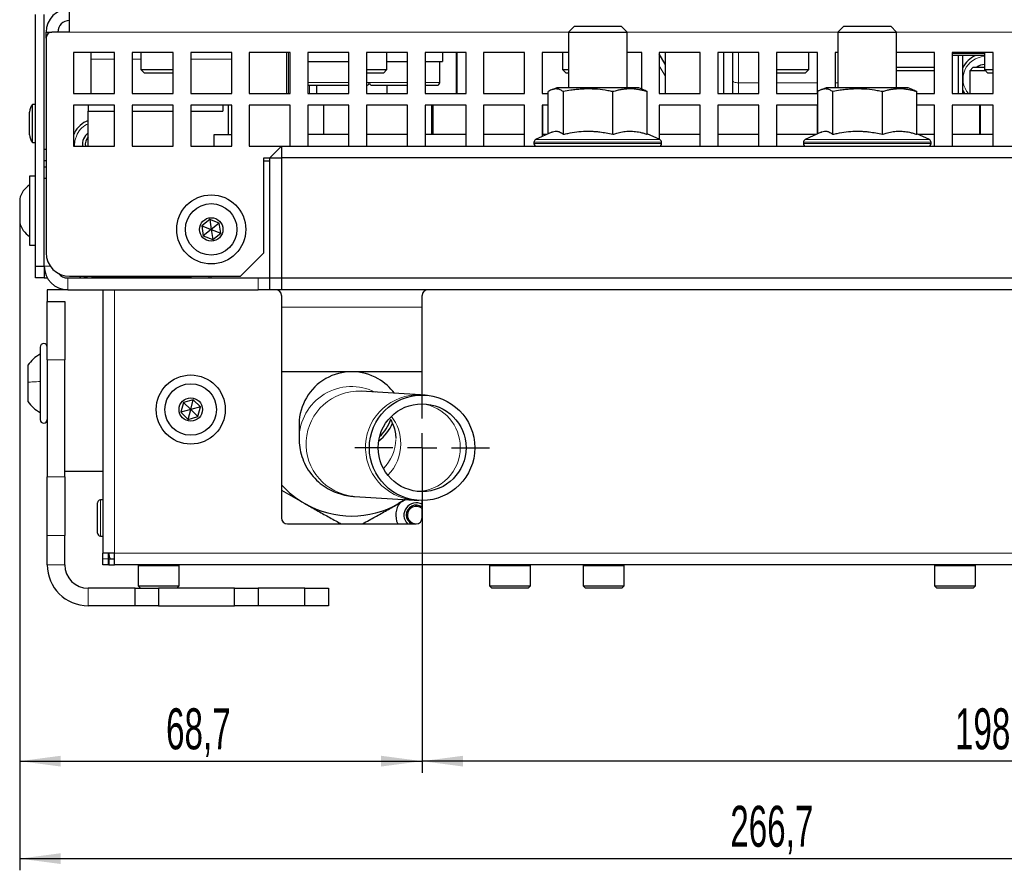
# Paper-space layout 'Blatt5' of a CAD drawing. Header units: millimetres. Extents: x 5 to 418, y 2 to 292.
# Tile 3 of 29: x 123 to 207, y 79 to 151. Entities that reach past the tile are written whole.
import ezdxf

# ---------------------------------------------------------------- set-up
doc = ezdxf.new("R2010")
doc.units = ezdxf.units.MM
doc.layers.add('SLD-0', color=7, linetype='Continuous')
doc.styles.add('SLDTEXTSTYLE1', font='TXT', dxfattribs={"width": 0.605})
doc.dimstyles.new('SLDDIMSTYLE8', dxfattribs={"dimtxt": 3.5, "dimasz": 3.5, "dimexe": 0, "dimexo": 0.0625, "dimgap": 0.875, "dimtad": 1, "dimlfac": 2, "dimrnd": 1e-09, "dimzin": 12, "dimdsep": 46, "dimtxsty": 'SLDTEXTSTYLE1', "dimsah": 1, "dimcen": 0.09, "dimadec": 0, "dimazin": 3, "dimtfac": 1, "dimtofl": 0, "dimtmove": 0, "dimatfit": 3, "dimfxl": 1, "dimfrac": 2, "dimtolj": 1, "dimtzin": 12, "dimarcsym": 0})

# ---------------------------------------------------------------- blocks, each defined once
blk = doc.blocks.new('_D_26')
at = {"layer": 'SLD-0', "color": 7}
for p, q in [((123.08, 134.939), (123.08, 87.158)), ((157.43, 114.931), (157.43, 87.158)), ((123.08, 88.158), (157.43, 88.158))]:
    blk.add_line(p, q, dxfattribs=at)
for points in [[(123.08, 88.158), (126.58, 87.698), (126.58, 88.618)], [(157.43, 88.158), (153.93, 88.618), (153.93, 87.698)]]:
    blk.add_solid(points, dxfattribs=at)
at = {"layer": 'SLD-0', "color": 7, "insert": (135.576, 92.67), "char_height": 3.5, "attachment_point": 1, "style": 'SLDTEXTSTYLE1'}
blk.add_mtext('68,7', dxfattribs=at)
blk = doc.blocks.new('_D_29')
at = {"layer": 'SLD-0', "color": 7}
for p, q in [((123.08, 135.78), (123.08, 78.832)), ((256.43, 114.931), (256.43, 78.832)), ((123.08, 79.832), (256.43, 79.832))]:
    blk.add_line(p, q, dxfattribs=at)
for points in [[(123.08, 79.832), (126.58, 79.372), (126.58, 80.292)], [(256.43, 79.832), (252.93, 80.292), (252.93, 79.372)]]:
    blk.add_solid(points, dxfattribs=at)
at = {"layer": 'SLD-0', "color": 7, "insert": (183.74, 84.344), "char_height": 3.5, "attachment_point": 1, "style": 'SLDTEXTSTYLE1'}
blk.add_mtext('266,7', dxfattribs=at)
blk = doc.blocks.new('_D_30')
at = {"layer": 'SLD-0', "color": 7}
for p, q in [((157.43, 114.931), (157.43, 87.158)), ((256.43, 114.931), (256.43, 87.158)), ((256.43, 88.158), (157.43, 88.158))]:
    blk.add_line(p, q, dxfattribs=at)
for points in [[(157.43, 88.158), (160.93, 87.698), (160.93, 88.618)], [(256.43, 88.158), (252.93, 88.618), (252.93, 87.698)]]:
    blk.add_solid(points, dxfattribs=at)
at = {"layer": 'SLD-0', "color": 7, "insert": (202.92, 92.67), "char_height": 3.5, "attachment_point": 1, "style": 'SLDTEXTSTYLE1'}
blk.add_mtext('198', dxfattribs=at)
blk = doc.blocks.new('SW_CENTERMARKSYMBOL_16')
at = {"layer": 'SLD-0', "color": 0}
for p, q in [((0, 2.5), (0, 5.75)), ((0, 0), (0, 1.25)), ((-2.5, 0), (-5.75, 0)), ((0, 0), (-1.25, 0)), ((0, 0), (0, -1.25)), ((0, 0), (1.25, 0)), ((2.5, 0), (5.75, 0)), ((0, -2.5), (0, -5.75))]:
    blk.add_line(p, q, dxfattribs=at)

psp = doc.layouts.new('Blatt5')

# ---------------------------------------------------------------- linework, layer by layer
at = {"color": 7, "linetype": 'Continuous', "lineweight": 25}
for p, q in [((127.3302, 150.4308), (127.3302, 152.4308)), ((124.4302, 130.4308), (124.4302, 151.9308)), ((125.1802, 130.4308), (125.1802, 151.9308)), ((170.4302, 150.9308), (169.9302, 150.4308)), ((170.4302, 150.9308), (174.4302, 150.9308)), ((174.9302, 150.4308), (174.4302, 150.9308)), ((193.4302, 150.9308), (192.9302, 150.4308)), ((193.4302, 150.9308), (197.4302, 150.9308)), ((197.9302, 150.4308), (197.4302, 150.9308)), ((125.3302, 149.9308), (125.3302, 150.4308)), ((125.3302, 150.4308), (125.8302, 150.4308)), ((125.3302, 149.9308), (125.3302, 131.5808)), ((127.3302, 150.4308), (125.8302, 150.4308)), ((169.9302, 150.4308), (169.9302, 145.6808)), ((169.9302, 150.4308), (174.9302, 150.4308)), ((174.9302, 145.6808), (174.9302, 150.4308)), ((192.9302, 150.4308), (192.9302, 145.6808)), ((192.9302, 150.4308), (197.9302, 150.4308)), ((197.9302, 145.6808), (197.9302, 150.4308)), ((131.1802, 148.6808), (127.6802, 148.6808)), ((127.6802, 148.6808), (127.6802, 145.1808)), ((129.1802, 148.1367), (129.1802, 148.6808)), ((129.1802, 145.1808), (129.1802, 148.1367)), ((131.1802, 145.1808), (131.1802, 148.6808)), ((136.1802, 148.6808), (132.6802, 148.6808)), ((132.6802, 148.6808), (132.6802, 145.1808)), ((133.4302, 148.6808), (133.4302, 147.2376)), ((136.1802, 145.1808), (136.1802, 148.6808)), ((141.1802, 148.6808), (137.6802, 148.6808)), ((137.6802, 148.6808), (137.6802, 145.1808)), ((141.1802, 145.1808), (141.1802, 148.6808)), ((146.1802, 148.6808), (142.6802, 148.6808)), ((142.6802, 148.6808), (142.6802, 145.1808)), ((145.8802, 145.1808), (145.8802, 148.6808)), ((146.1802, 145.1808), (146.1802, 148.6808)), ((151.1802, 148.6808), (147.6802, 148.6808)), ((147.6802, 148.6808), (147.6802, 145.1808)), ((147.6802, 147.9308), (151.1802, 147.9308)), ((151.1802, 145.1808), (151.1802, 148.6808)), ((156.1802, 148.6808), (152.6802, 148.6808)), ((152.6802, 148.6808), (152.6802, 145.1808)), ((154.4302, 147.2376), (154.4302, 148.6808)), ((154.4302, 147.9308), (156.1802, 147.9308)), ((156.1802, 145.1808), (156.1802, 148.6808)), ((161.1802, 148.6808), (157.6802, 148.6808)), ((157.6802, 148.6808), (157.6802, 145.1808)), ((157.6802, 147.9308), (159.1802, 147.9308)), ((158.9427, 146.1408), (158.9427, 147.9308)), ((159.1802, 148.6808), (159.1802, 147.9308)), ((160.3552, 145.1808), (160.3552, 148.6808)), ((160.4302, 145.1808), (160.4302, 148.6808)), ((161.1802, 145.1808), (161.1802, 148.6808)), ((166.1802, 148.6808), (162.6802, 148.6808)), ((162.6802, 148.6808), (162.6802, 145.1808)), ((166.1802, 145.1808), (166.1802, 148.6808)), ((169.9302, 148.6808), (167.6802, 148.6808)), ((167.6802, 148.6808), (167.6802, 145.1808)), ((169.4302, 148.6808), (169.4302, 147.2376)), ((176.1802, 148.6808), (174.9302, 148.6808)), ((176.1802, 145.5808), (176.1802, 148.6808)), ((181.1802, 148.6808), (177.6802, 148.6808)), ((177.6802, 148.6808), (177.6802, 145.1808)), ((178.1802, 147.7), (177.6802, 148.566)), ((178.1802, 148.6808), (178.1802, 145.1808)), ((181.1802, 145.1808), (181.1802, 148.6808)), ((186.1802, 148.6808), (182.6802, 148.6808)), ((182.6802, 148.6808), (182.6802, 145.1808)), ((183.1802, 145.1808), (183.1802, 148.6808)), ((183.9302, 148.6808), (183.9302, 146.3177)), ((186.1802, 145.1808), (186.1802, 148.6808)), ((191.1802, 148.6808), (187.6802, 148.6808)), ((187.6802, 148.6808), (187.6802, 145.1808)), ((190.4302, 147.2376), (190.4302, 148.6808)), ((191.1802, 145.1808), (191.1802, 148.6808)), ((192.9302, 148.6808), (192.6802, 148.6808)), ((192.6802, 148.6808), (192.6802, 145.6808)), ((201.1802, 148.6808), (197.9302, 148.6808)), ((201.1802, 145.1808), (201.1802, 148.6808)), ((206.1802, 148.6808), (202.6802, 148.6808)), ((202.6802, 148.6808), (202.6802, 145.1808)), ((205.4302, 148.6058), (202.6802, 148.6058)), ((205.4302, 148.4308), (202.6802, 148.4308)), ((203.1802, 148.6808), (203.1802, 148.6058)), ((203.1802, 148.4308), (203.1802, 145.1808)), ((203.5802, 148.6058), (203.5802, 148.6808)), ((203.5802, 145.1808), (203.5802, 148.4308)), ((205.4302, 148.6808), (205.4302, 147.2376)), ((206.1802, 145.1808), (206.1802, 148.6808)), ((133.4302, 147.2376), (133.737, 146.9308)), ((133.4302, 147.2376), (133.6677, 147.2376)), ((133.6677, 147.2376), (136.1802, 147.2376)), ((152.6802, 147.2376), (154.4302, 147.2376)), ((154.1235, 146.9308), (154.4302, 147.2376)), ((169.4302, 147.2376), (169.737, 146.9308)), ((169.4302, 147.2376), (169.6677, 147.2376)), ((169.6677, 147.2376), (169.9302, 147.2376)), ((187.6677, 147.2376), (190.4302, 147.2376)), ((190.1235, 146.9308), (190.4302, 147.2376)), ((197.9802, 147.4308), (197.9302, 147.3808)), ((201.1802, 147.1308), (197.9302, 147.1308)), ((197.9802, 147.4308), (201.1802, 147.4308)), ((204.4802, 147.4308), (204.1802, 147.1308)), ((204.1802, 147.1308), (204.1802, 145.1808)), ((205.537, 147.1308), (204.1802, 147.1308)), ((204.4802, 147.4308), (205.4302, 147.4308)), ((205.4302, 147.2376), (205.737, 146.9308)), ((205.4302, 147.2376), (205.6677, 147.2376)), ((205.6677, 147.2376), (206.1802, 147.2376)), ((133.9259, 146.9308), (133.737, 146.9308)), ((136.1235, 146.9308), (133.9259, 146.9308)), ((136.1235, 146.9308), (136.1802, 146.9876)), ((154.1235, 146.9308), (152.6802, 146.9308)), ((169.9259, 146.9308), (169.737, 146.9308)), ((183.9302, 146.3177), (183.9302, 145.1808)), ((187.6802, 146.9876), (187.737, 146.9308)), ((187.9259, 146.9308), (187.737, 146.9308)), ((190.1235, 146.9308), (187.9259, 146.9308)), ((205.9259, 146.9308), (205.737, 146.9308)), ((206.1802, 146.9308), (205.9259, 146.9308)), ((147.6802, 145.8908), (151.0378, 145.8908)), ((148.4302, 145.8908), (148.4302, 145.1808)), ((151.0378, 145.8908), (151.1802, 145.8908)), ((152.6802, 145.8908), (152.6927, 145.8908)), ((153.1677, 145.8908), (153.2129, 145.8908)), ((153.2129, 145.8908), (156.1802, 145.8908)), ((154.4302, 145.8908), (154.4302, 145.1808)), ((157.6802, 145.8908), (158.6927, 145.8908)), ((168.9302, 145.6808), (168.5016, 145.5093)), ((170.0574, 145.6808), (168.9302, 145.6808)), ((175.9302, 145.6808), (170.0574, 145.6808)), ((176.3589, 145.5093), (175.9302, 145.6808)), ((191.9302, 145.6808), (191.5016, 145.5093)), ((193.0574, 145.6808), (191.9302, 145.6808)), ((198.9302, 145.6808), (193.0574, 145.6808)), ((199.3589, 145.5093), (198.9302, 145.6808)), ((203.7503, 145.1808), (203.5802, 145.4674)), ((127.6802, 145.1808), (131.1802, 145.1808)), ((132.6802, 145.1808), (136.1802, 145.1808)), ((137.6802, 145.1808), (141.1802, 145.1808)), ((142.6802, 145.1808), (146.1802, 145.1808)), ((147.6802, 145.1808), (151.1802, 145.1808)), ((152.6802, 145.1808), (156.1802, 145.1808)), ((157.6802, 145.1808), (161.1802, 145.1808)), ((162.6802, 145.1808), (166.1802, 145.1808)), ((167.6802, 145.1808), (168.2058, 145.1808)), ((168.2058, 141.7523), (168.2058, 145.3488)), ((169.4946, 141.703), (169.4946, 145.3488)), ((173.7191, 141.703), (173.7191, 145.3488)), ((176.6547, 141.703), (176.6547, 145.3488)), ((177.6802, 145.1808), (181.1802, 145.1808)), ((182.6802, 145.1808), (186.1802, 145.1808)), ((187.6802, 145.1808), (191.1802, 145.1808)), ((191.2058, 141.7523), (191.2058, 145.3488)), ((192.4946, 141.703), (192.4946, 145.3488)), ((196.7191, 141.703), (196.7191, 145.3488)), ((199.6547, 141.703), (199.6547, 145.3488)), ((199.6547, 145.1808), (201.1802, 145.1808)), ((202.6802, 145.1808), (206.1802, 145.1808)), ((124.4302, 144.2633), (124.1802, 144.2633)), ((124.1802, 140.9983), (124.1802, 144.2633)), ((131.1802, 144.1808), (127.6802, 144.1808)), ((127.6802, 144.1808), (127.6802, 140.6808)), ((128.9302, 144.1808), (128.9302, 143.6808)), ((131.1802, 140.6808), (131.1802, 144.1808)), ((136.1802, 144.1808), (132.6802, 144.1808)), ((132.6802, 144.1808), (132.6802, 140.6808)), ((136.1802, 140.6808), (136.1802, 144.1808)), ((141.1802, 144.1808), (137.6802, 144.1808)), ((137.6802, 144.1808), (137.6802, 140.6808)), ((140.4302, 144.1808), (140.4302, 143.6808)), ((140.8802, 144.1808), (140.8802, 141.6808)), ((141.1802, 140.6808), (141.1802, 144.1808)), ((146.1802, 144.1808), (142.6802, 144.1808)), ((142.6802, 144.1808), (142.6802, 140.6808)), ((146.1802, 140.6808), (146.1802, 144.1808)), ((151.1802, 144.1808), (147.6802, 144.1808)), ((147.6802, 144.1808), (147.6802, 140.6808)), ((149.0018, 144.1808), (149.0018, 141.6808)), ((151.1802, 140.6808), (151.1802, 144.1808)), ((156.1802, 144.1808), (152.6802, 144.1808)), ((152.6802, 144.1808), (152.6802, 140.6808)), ((156.1802, 140.6808), (156.1802, 144.1808)), ((161.1802, 144.1808), (157.6802, 144.1808)), ((157.6802, 144.1808), (157.6802, 140.6808)), ((158.2518, 141.6808), (158.2518, 144.1808)), ((158.3518, 144.1808), (158.3518, 141.6808)), ((161.1802, 140.6808), (161.1802, 144.1808)), ((166.1802, 144.1808), (162.6802, 144.1808)), ((162.6802, 144.1808), (162.6802, 140.6808)), ((166.1802, 140.6808), (166.1802, 144.1808)), ((168.2058, 144.1808), (167.6802, 144.1808)), ((167.6802, 144.1808), (167.6802, 141.5072)), ((167.7018, 144.1808), (167.7018, 141.6808)), ((181.1802, 144.1808), (177.6802, 144.1808)), ((177.6802, 144.1808), (177.6802, 141.2741)), ((181.1802, 140.6808), (181.1802, 144.1808)), ((186.1802, 144.1808), (182.6802, 144.1808)), ((182.6802, 144.1808), (182.6802, 140.6808)), ((186.1802, 140.6808), (186.1802, 144.1808)), ((191.1802, 144.1808), (187.6802, 144.1808)), ((187.6802, 144.1808), (187.6802, 140.6808)), ((191.1802, 141.7404), (191.1802, 144.1808)), ((201.1802, 144.1808), (199.6547, 144.1808)), ((201.1802, 140.6808), (201.1802, 144.1808)), ((206.1802, 144.1808), (202.6802, 144.1808)), ((202.6802, 144.1808), (202.6802, 140.6808)), ((205.0087, 144.1808), (205.0087, 141.6808)), ((205.1087, 141.6808), (205.1087, 144.1808)), ((206.1802, 140.6808), (206.1802, 144.1808)), ((123.9302, 141.6597), (123.9302, 143.6019)), ((128.9302, 140.6808), (128.9302, 143.6808)), ((128.9302, 143.6808), (131.1802, 143.6808)), ((132.6802, 143.6808), (136.1802, 143.6808)), ((137.6802, 143.6808), (140.4302, 143.6808)), ((127.7536, 141.84), (127.6802, 141.6856)), ((139.6802, 140.6808), (139.6802, 141.6808)), ((139.6802, 141.6808), (141.1802, 141.6808)), ((151.1802, 141.6808), (147.6802, 141.6808)), ((156.1802, 141.6808), (152.6802, 141.6808)), ((161.1802, 141.6808), (157.6802, 141.6808)), ((166.1802, 141.6808), (162.6802, 141.6808)), ((168.5002, 141.8896), (167.1246, 141.2481)), ((168.0525, 141.6808), (167.6802, 141.6808)), ((177.7359, 141.2481), (176.6547, 141.7523)), ((181.1802, 141.6808), (177.6802, 141.6808)), ((186.1802, 141.6808), (182.6802, 141.6808)), ((191.0525, 141.6808), (187.6802, 141.6808)), ((191.5002, 141.8896), (190.1246, 141.2481)), ((200.7359, 141.2481), (199.6547, 141.7523)), ((201.1802, 141.6808), (199.808, 141.6808)), ((206.1802, 141.6808), (202.6802, 141.6808)), ((124.1802, 140.9983), (124.4302, 140.9983)), ((125.1802, 140.4308), (125.3302, 140.4308)), ((127.6802, 140.6808), (131.1802, 140.6808)), ((132.6802, 140.6808), (136.1802, 140.6808)), ((137.6802, 140.6808), (141.1802, 140.6808)), ((142.6802, 140.6808), (145.4302, 140.6808)), ((145.4302, 140.6808), (144.4302, 139.6808)), ((145.4302, 140.6808), (151.4302, 140.6808)), ((145.4302, 140.6808), (145.4302, 139.6808)), ((151.4302, 140.6808), (206.9302, 140.6808)), ((166.9802, 141.0215), (166.9802, 140.9308)), ((177.6802, 140.6859), (177.6802, 140.6808)), ((177.8802, 140.9308), (177.8802, 141.0215)), ((189.9802, 141.0215), (189.9802, 140.9308)), ((200.8802, 140.9308), (200.8802, 141.0215)), ((206.9302, 140.6808), (262.4302, 140.6808)), ((143.9302, 139.6808), (144.4302, 139.6808)), ((143.9302, 131.5808), (143.9302, 139.6808)), ((144.4302, 129.4308), (144.4302, 139.6808)), ((144.4302, 139.6808), (145.4302, 139.6808)), ((145.4302, 139.6808), (145.4302, 129.4308)), ((268.4302, 139.6808), (145.4302, 139.6808)), ((125.3302, 139.4308), (125.1802, 139.4308)), ((125.1802, 138.9308), (125.3302, 138.9308)), ((143.9302, 139.4308), (144.4302, 139.4308)), ((124.4302, 138.1308), (123.9302, 138.1308)), ((123.9302, 138.1308), (123.9302, 134.3562)), ((125.3302, 137.9308), (125.1802, 137.9308)), ((123.0802, 136.1808), (123.0802, 134.9013)), ((123.0802, 134.9013), (123.0802, 134.1808)), ((123.9302, 134.3562), (123.9302, 132.2308)), ((139.3017, 134.4372), (138.6243, 133.8977)), ((138.6243, 133.8977), (138.7528, 133.0413)), ((138.6243, 133.8977), (139.4302, 133.5808)), ((140.1077, 134.1203), (139.3017, 134.4372)), ((139.3017, 134.4372), (139.4302, 133.5808)), ((140.1077, 134.1203), (139.4302, 133.5808)), ((140.2362, 133.2639), (140.1077, 134.1203)), ((139.4302, 133.5808), (138.7528, 133.0413)), ((138.7528, 133.0413), (139.5588, 132.7244)), ((139.4302, 133.5808), (139.5588, 132.7244)), ((139.4302, 133.5808), (140.2362, 133.2639)), ((139.5588, 132.7244), (140.2362, 133.2639)), ((123.9302, 132.2308), (124.4302, 132.2308)), ((141.9302, 129.5808), (143.9302, 131.5808)), ((124.4302, 130.4308), (125.1802, 130.4308)), ((124.4302, 129.4308), (124.4302, 130.4308)), ((125.1802, 130.4308), (125.1802, 129.4308)), ((127.3302, 129.5808), (141.9302, 129.5808)), ((128.3302, 129.5808), (128.1802, 129.4308)), ((128.9302, 129.4534), (128.9302, 129.4308)), ((137.7302, 129.4308), (137.7302, 129.5808)), ((139.2302, 129.5808), (139.2302, 129.4308)), ((139.4302, 129.4308), (139.4302, 129.5808)), ((125.1802, 129.4308), (124.4302, 129.4308)), ((125.1802, 129.4308), (125.4482, 129.4308)), ((127.1802, 129.4308), (143.4302, 129.4308)), ((137.7302, 129.4308), (129.2302, 129.4308)), ((143.4302, 129.4308), (144.4302, 129.4308)), ((144.4302, 128.4308), (144.4302, 129.4308)), ((144.4302, 129.4308), (145.4302, 129.4308)), ((145.4302, 129.4308), (145.4302, 128.4308)), ((145.4302, 129.4308), (268.4302, 129.4308)), ((125.4302, 128.4308), (125.4302, 127.4308)), ((127.1802, 128.4308), (125.4302, 128.4308)), ((127.1802, 128.4308), (143.4302, 128.4308)), ((130.1752, 128.4308), (130.1752, 105.9308)), ((144.4302, 128.4308), (143.4302, 128.4308)), ((145.4302, 128.4308), (144.4302, 128.4308)), ((268.4302, 128.4308), (145.4302, 128.4308)), ((145.4302, 127.9308), (145.4302, 108.9308)), ((157.4302, 119.439), (157.4302, 127.9308)), ((125.4302, 127.4308), (126.9302, 127.4308)), ((125.4302, 122.4308), (125.4302, 127.4308)), ((126.9302, 127.4308), (126.9302, 122.4308)), ((124.8302, 123.5308), (124.8302, 120.6215)), ((123.7802, 121.9708), (123.7802, 120.5255)), ((125.4302, 122.4308), (125.4302, 112.4308)), ((126.9302, 112.4308), (126.9302, 122.4308)), ((145.4302, 121.4443), (157.4302, 121.4443)), ((123.7802, 120.5255), (123.7802, 118.8908)), ((124.8302, 120.6215), (124.8302, 117.3308)), ((157.2889, 119.4475), (152.2168, 119.7539)), ((157.7016, 119.4226), (157.2889, 119.4475)), ((137.0647, 118.8035), (136.8449, 117.9658)), ((137.9, 119.032), (137.0647, 118.8035)), ((137.6802, 118.1943), (137.0647, 118.8035)), ((137.6802, 118.1943), (137.9, 119.032)), ((138.5156, 118.4228), (137.9, 119.032)), ((137.6802, 118.1943), (136.8449, 117.9658)), ((136.8449, 117.9658), (137.4604, 117.3566)), ((137.4604, 117.3566), (137.6802, 118.1943)), ((138.5156, 118.4228), (137.6802, 118.1943)), ((138.2958, 117.5851), (137.6802, 118.1943)), ((138.2958, 117.5851), (138.5156, 118.4228)), ((137.4604, 117.3566), (138.2958, 117.5851)), ((146.9302, 116.9776), (146.9302, 115.7138)), ((126.9302, 112.9308), (130.1752, 112.9308)), ((125.4302, 107.4308), (125.4302, 112.4308)), ((126.9302, 112.4308), (126.9302, 107.4308)), ((145.4302, 111.3071), (147.4302, 110.1546)), ((129.7252, 107.6308), (129.7252, 110.2308)), ((130.1752, 110.4808), (129.9752, 110.4808)), ((151.6742, 110.7703), (156.7463, 110.4639)), ((155.9973, 110.5092), (155.4302, 110.1546)), ((155.4302, 110.1546), (156.0409, 110.5065)), ((156.7463, 110.4639), (157.1589, 110.439)), ((157.4302, 108.9308), (157.4302, 110.4308)), ((145.9302, 108.4308), (156.9302, 108.4308)), ((125.4302, 104.9308), (125.4302, 107.4308)), ((126.9302, 104.9308), (126.9302, 107.4308)), ((129.9752, 107.3808), (130.1752, 107.3808)), ((131.1752, 105.9308), (130.1752, 105.9308)), ((130.1752, 105.4308), (130.1752, 105.9308)), ((130.6752, 105.4308), (130.6752, 105.9308)), ((131.1752, 104.9308), (131.1752, 105.9308)), ((130.1752, 104.9308), (130.1752, 105.4308)), ((130.6752, 104.9308), (130.6752, 105.4308)), ((130.6802, 105.4308), (130.6802, 104.9308)), ((130.6802, 105.4308), (131.1752, 105.4308)), ((130.6752, 104.9308), (130.1752, 104.9308)), ((130.6802, 104.9308), (131.1752, 104.9308)), ((282.6852, 104.9308), (131.1752, 104.9308)), ((133.1802, 104.9308), (133.1802, 104.8308)), ((133.1802, 104.8308), (133.1802, 103.1308)), ((136.6802, 104.8308), (136.6802, 104.9308)), ((136.6802, 103.1308), (136.6802, 104.8308)), ((163.1802, 104.9308), (163.1802, 104.8308)), ((163.1802, 104.8308), (163.1802, 103.1308)), ((166.6802, 104.8308), (166.6802, 104.9308)), ((166.6802, 103.1308), (166.6802, 104.8308)), ((171.1802, 104.9308), (171.1802, 104.8308)), ((171.1802, 104.8308), (171.1802, 103.1308)), ((174.6802, 104.8308), (174.6802, 104.9308)), ((174.6802, 103.1308), (174.6802, 104.8308)), ((201.1802, 104.9308), (201.1802, 104.8308)), ((201.1802, 104.8308), (201.1802, 103.1308)), ((204.6802, 104.8308), (204.6802, 104.9308)), ((204.6802, 103.1308), (204.6802, 104.8308)), ((132.9302, 102.9308), (128.9302, 102.9308)), ((132.9302, 101.4308), (132.9302, 102.9308)), ((132.9302, 102.9308), (134.9302, 102.9308)), ((133.1802, 103.1308), (133.3802, 102.9308)), ((133.1802, 103.1308), (136.6802, 103.1308)), ((134.9302, 102.9308), (134.9302, 101.4308)), ((141.4302, 102.9308), (134.9302, 102.9308)), ((136.4802, 102.9308), (136.6802, 103.1308)), ((141.4302, 101.4308), (141.4302, 102.9308)), ((141.4302, 102.9308), (143.4302, 102.9308)), ((143.4302, 102.9308), (143.4302, 101.4308)), ((147.4302, 102.9308), (143.4302, 102.9308)), ((147.4302, 101.4308), (147.4302, 102.9308)), ((147.4302, 102.9308), (149.4302, 102.9308)), ((149.4302, 102.9308), (149.4302, 101.4308)), ((163.1802, 103.1308), (163.3802, 102.9308)), ((163.1802, 103.1308), (166.6802, 103.1308)), ((166.4802, 102.9308), (163.3802, 102.9308)), ((166.4802, 102.9308), (166.6802, 103.1308)), ((171.1802, 103.1308), (171.3802, 102.9308)), ((171.1802, 103.1308), (174.6802, 103.1308)), ((174.4802, 102.9308), (171.3802, 102.9308)), ((174.4802, 102.9308), (174.6802, 103.1308)), ((201.1802, 103.1308), (201.3802, 102.9308)), ((201.1802, 103.1308), (204.6802, 103.1308)), ((204.4802, 102.9308), (201.3802, 102.9308)), ((204.4802, 102.9308), (204.6802, 103.1308)), ((132.9302, 101.4308), (128.9302, 101.4308)), ((134.9302, 101.4308), (132.9302, 101.4308)), ((134.9302, 101.4308), (141.4302, 101.4308)), ((143.4302, 101.4308), (141.4302, 101.4308)), ((147.4302, 101.4308), (143.4302, 101.4308)), ((149.4302, 101.4308), (147.4302, 101.4308))]:
    psp.add_line(p, q, dxfattribs=at)
at = {"color": 7, "linetype": 'Continuous', "lineweight": 18}
for p, q in [((127.3302, 150.4308), (169.9302, 150.4308)), ((174.9302, 150.4308), (192.9302, 150.4308)), ((197.9302, 150.4308), (215.9302, 150.4308)), ((129.1802, 148.1367), (131.1802, 148.1367)), ((132.6802, 148.1367), (133.4302, 148.1367)), ((137.6802, 148.1367), (141.1802, 148.1367)), ((146.0302, 145.1808), (146.0302, 148.6808)), ((184.4302, 148.6808), (184.4302, 146.1064)), ((178.1802, 146.7), (177.6802, 147.566)), ((147.6802, 146.1408), (151.138, 146.1408)), ((147.8302, 145.8908), (147.8302, 145.1808)), ((152.6802, 146.1408), (152.9302, 146.1408)), ((152.9302, 146.1408), (152.967, 146.1408)), ((152.967, 146.1408), (156.1802, 146.1408)), ((157.6802, 146.1408), (158.9427, 146.1408)), ((186.1802, 146.1064), (184.4302, 146.1064)), ((184.4302, 146.1064), (184.4302, 145.1808)), ((191.1802, 146.1064), (187.6802, 146.1064)), ((192.9302, 146.1064), (192.6802, 146.1064)), ((167.1246, 141.2481), (177.7359, 141.2481)), ((190.1246, 141.2481), (200.7359, 141.2481)), ((177.8802, 141.0215), (166.9802, 141.0215)), ((166.9802, 140.9308), (177.8802, 140.9308)), ((200.8802, 141.0215), (189.9802, 141.0215)), ((189.9802, 140.9308), (200.8802, 140.9308)), ((125.6939, 130.4308), (125.1802, 130.4308)), ((129.2302, 129.5808), (129.2302, 129.4308)), ((127.1802, 129.4308), (127.1802, 128.4308)), ((143.4302, 128.4308), (143.4302, 129.4308)), ((131.1752, 128.4308), (131.1752, 105.9308)), ((145.4302, 126.9308), (157.4302, 126.9308)), ((126.9302, 122.4308), (125.4302, 122.4308)), ((125.4302, 112.4308), (126.9302, 112.4308)), ((129.9752, 107.3808), (129.9752, 110.4808)), ((126.9302, 107.4308), (125.4302, 107.4308)), ((282.6852, 105.9308), (131.1752, 105.9308)), ((130.6752, 105.4308), (130.1752, 105.4308)), ((126.9302, 104.9308), (125.4302, 104.9308)), ((136.6802, 104.8308), (133.1802, 104.8308)), ((166.6802, 104.8308), (163.1802, 104.8308)), ((174.6802, 104.8308), (171.1802, 104.8308)), ((204.6802, 104.8308), (201.1802, 104.8308)), ((128.9302, 102.9308), (128.9302, 101.4308))]:
    psp.add_line(p, q, dxfattribs=at)
at = {"color": 7, "linetype": 'Continuous', "lineweight": 18, "flags": 128}
for points in [[(184.4302, 146.1064), (184.3327, 146.1105), (184.2389, 146.1225), (184.1525, 146.142), (184.0767, 146.1683), (184.0145, 146.2003), (183.9683, 146.2368), (183.9399, 146.2765), (183.9302, 146.3177)], [(127.975, 141.724), (127.7825, 141.1534), (127.7611, 140.6808)]]:
    psp.add_lwpolyline(points, dxfattribs=at)
at = {"color": 7, "linetype": 'Continuous', "lineweight": 25, "flags": 128}
psp.add_lwpolyline([(128.4703, 129.5808), (128.8401, 129.4692), (129.2302, 129.4308)], dxfattribs=at)
at = {"color": 7, "linetype": 'Continuous', "lineweight": 25}
for centre, radius in [((139.4302, 133.5808), 2.95), ((139.4302, 133.5808), 2.2), ((139.4302, 133.5808), 1), ((137.6802, 118.1943), 2.95), ((137.6802, 118.1943), 2.2), ((157.4302, 114.9308), 4.5), ((137.6802, 118.1943), 1), ((157.4302, 114.9308), 3.75)]:
    psp.add_circle(centre, radius, dxfattribs=at)
for centre, radius, start, end in [((127.3302, 150.4308), 2, 90, 180), ((127.3302, 150.4308), 1, 90, 180), ((125.8302, 149.9308), 0.5, 90, 180), ((205.5302, 146.4308), 2.175, 113.141041, 153.708445), ((205.5302, 146.4308), 1.25, 94.588566, 126.869898), ((152.6927, 146.1408), 0.25, 270, 341.805128), ((153.1677, 146.1408), 0.25, 198.194872, 270), ((158.6927, 146.1408), 0.25, 270, 0), ((124.9302, 143.6019), 1, 138.590378, 180), ((129.6802, 140.8308), 2.175, 110.171271, 152.354171), ((124.9302, 141.6597), 1, 180, 221.409622), ((129.6802, 140.8308), 1.25, 126.869898, 186.892103), ((129.6802, 140.8308), 1, 138.590378, 188.626927), ((167.2302, 141.0215), 0.25, 115, 180), ((177.6302, 141.0215), 0.25, 0, 65), ((190.2302, 141.0215), 0.25, 115, 180), ((200.6302, 141.0215), 0.25, 0, 65), ((167.2302, 140.9308), 0.25, 180, 270), ((177.6302, 140.9308), 0.25, 270, 0), ((190.2302, 140.9308), 0.25, 180, 270), ((200.6302, 140.9308), 0.25, 270, 0), ((125.023, 135.7057), 2, 123.118888, 166.258685), ((125.023, 134.6559), 2, 193.741315, 236.881112), ((127.3302, 131.5808), 2, 180, 270), ((127.1802, 130.4308), 2, 180, 270), ((127.1802, 130.4308), 1, 218.090726, 270), ((144.9302, 127.9308), 0.5, 0, 90), ((157.9302, 127.9308), 0.5, 90, 180), ((125.1302, 123.5308), 0.3, 0, 180), ((151.4291, 116.92), 4.4992, 59.977089, 179.266215), ((151.4742, 116.927), 4.4707, 36.423463, 60.43263), ((125.1302, 117.3308), 0.3, 180, 360), ((151.4849, 118.4437), 3.7007, 307.216002, 337.740633), ((151.4921, 118.4346), 3.441, 312.209445, 341.724903), ((151.3674, 117.0867), 7.9721, 221.863086, 240.405001), ((129.9752, 110.2308), 0.25, 90, 180), ((151.4302, 117.2034), 8.1046, 240.425963, 299.574037), ((156.9302, 109.1808), 1.75, 142.33991, 205.376934), ((156.9302, 109.1808), 1.05, 61.56311, 225.584691), ((156.9302, 109.1808), 0.85, 53.968121, 180), ((156.9302, 109.1808), 0.75, 48.189685, 180), ((145.9302, 108.9308), 0.5, 180, 270), ((156.9302, 109.1808), 0.85, 180, 241.927513), ((156.9302, 109.1808), 0.75, 180, 270), ((156.9302, 108.9308), 0.5, 270, 0), ((129.9752, 107.6308), 0.25, 180, 270), ((131.6802, 105.9308), 1, 180, 210), ((128.9302, 104.9308), 3.5, 180, 270), ((128.9302, 104.9308), 2, 180, 270), ((133.2802, 104.8308), 0.1, 90, 180), ((136.5802, 104.8308), 0.1, 0, 90), ((163.2802, 104.8308), 0.1, 90, 180), ((166.5802, 104.8308), 0.1, 0, 90), ((171.2802, 104.8308), 0.1, 90, 180), ((174.5802, 104.8308), 0.1, 0, 90), ((201.2802, 104.8308), 0.1, 90, 180), ((204.5802, 104.8308), 0.1, 0, 90)]:
    psp.add_arc(centre, radius, start, end, dxfattribs=at)
at = {"color": 7, "linetype": 'Continuous', "lineweight": 18}
for centre, radius, start, end in [((205.5302, 146.4308), 1.925, 92.977744, 220.492661), ((129.6802, 140.8308), 1.925, 112.930259, 152.354171), ((151.423, 115.664), 4.4931, 63.361312, 179.363306), ((152.0281, 115.2571), 4.5008, 87.597717, 265.489296), ((157.1003, 114.9507), 4.5008, 87.597717, 265.489296), ((156.9701, 114.9996), 3.7119, 359.402477, 82.613699), ((151.8209, 115.2804), 3.7888, 359.801954, 37.968563), ((151.513, 115.72), 3.6674, 315.523226, 358.819216), ((151.8083, 115.2654), 3.8013, 315.169587, 0.028148), ((156.9672, 114.9207), 3.7148, 270.440474, 0.619569)]:
    psp.add_arc(centre, radius, start, end, dxfattribs=at)
at = {"color": 7, "linetype": 'Continuous', "lineweight": 25}
for points, knots in [([(169.4946, 145.3488), (169.4502, 145.3772), (169.317, 145.4626), (169.1371, 145.5399), (168.955, 145.578), (168.8165, 145.584), (168.6767, 145.5666), (168.5367, 145.5261), (168.3793, 145.4581), (168.2695, 145.3889), (168.2058, 145.3488)], [0, 0, 0, 0, 0.1043666, 0.3134641, 0.4185227, 0.5258403, 0.6334232, 0.7417563, 0.8503081, 1, 1, 1, 1]), ([(173.7191, 145.3488), (173.5736, 145.3772), (173.1369, 145.4626), (172.5472, 145.5399), (171.9504, 145.578), (171.4964, 145.584), (171.038, 145.5666), (170.5794, 145.5261), (170.0634, 145.4581), (169.7033, 145.3889), (169.4946, 145.3488)], [0, 0, 0, 0, 0.1043663, 0.3134641, 0.4185227, 0.5258403, 0.6334232, 0.7417563, 0.8503081, 1, 1, 1, 1]), ([(176.6547, 145.3488), (176.5676, 145.3735), (176.3874, 145.4246), (176.1123, 145.4869), (175.8294, 145.5365), (175.5445, 145.5691), (175.2565, 145.5835), (174.9661, 145.5784), (174.6736, 145.5537), (174.3811, 145.51), (174.0623, 145.4446), (173.8424, 145.3832), (173.7191, 145.3488)], [0, 0, 0, 0, 0.0899804, 0.1860887, 0.2823171, 0.3789798, 0.4758209, 0.5745607, 0.6735044, 0.7730079, 0.87267, 1, 1, 1, 1]), ([(176.3583, 145.5077), (176.3933, 145.4934), (176.4927, 145.4528), (176.591, 145.3896), (176.6547, 145.3488)], [0, 0, 0, 0, 0.3527941, 1, 1, 1, 1]), ([(192.4946, 145.3488), (192.4502, 145.3772), (192.317, 145.4626), (192.1371, 145.5399), (191.955, 145.578), (191.8165, 145.584), (191.6767, 145.5666), (191.5367, 145.5261), (191.3793, 145.4581), (191.2695, 145.3889), (191.2058, 145.3488)], [0, 0, 0, 0, 0.1043666, 0.3134641, 0.4185227, 0.5258403, 0.6334232, 0.7417563, 0.8503081, 1, 1, 1, 1]), ([(196.7191, 145.3488), (196.5736, 145.3772), (196.1369, 145.4626), (195.5472, 145.5399), (194.9504, 145.578), (194.4964, 145.584), (194.038, 145.5666), (193.5794, 145.5261), (193.0634, 145.4581), (192.7033, 145.3889), (192.4946, 145.3488)], [0, 0, 0, 0, 0.1043663, 0.3134641, 0.4185227, 0.5258403, 0.6334232, 0.7417563, 0.8503081, 1, 1, 1, 1]), ([(199.6547, 145.3488), (199.5676, 145.3735), (199.3874, 145.4246), (199.1123, 145.4869), (198.8294, 145.5365), (198.5445, 145.5691), (198.2565, 145.5835), (197.9661, 145.5784), (197.6736, 145.5537), (197.3811, 145.51), (197.0623, 145.4446), (196.8424, 145.3832), (196.7191, 145.3488)], [0, 0, 0, 0, 0.0899804, 0.1860887, 0.2823171, 0.3789798, 0.4758209, 0.5745607, 0.6735044, 0.7730079, 0.87267, 1, 1, 1, 1]), ([(199.3583, 145.5077), (199.3933, 145.4934), (199.4927, 145.4528), (199.591, 145.3896), (199.6547, 145.3488)], [0, 0, 0, 0, 0.3527941, 1, 1, 1, 1]), ([(168.5023, 141.8852), (168.5189, 141.8946), (168.6133, 141.9479), (168.7493, 141.9725), (168.9084, 141.9749), (169.0293, 141.9544), (169.1678, 141.9085), (169.3234, 141.8294), (169.4375, 141.7452), (169.4946, 141.703)], [0, 0, 0, 0, 0.05076856, 0.28683838, 0.40711945, 0.52829247, 0.64975303, 0.82460106, 1, 1, 1, 1]), ([(169.4946, 141.703), (169.6196, 141.7317), (169.9951, 141.8178), (170.6303, 141.9236), (171.2756, 141.9741), (171.7977, 141.9745), (172.1939, 141.9545), (172.648, 141.9085), (173.158, 141.8295), (173.5318, 141.7452), (173.7191, 141.703)], [0, 0, 0, 0, 0.0900374, 0.270578, 0.4520337, 0.5444531, 0.6375579, 0.7308836, 0.8652301, 1, 1, 1, 1]), ([(173.7191, 141.703), (173.826, 141.738), (174.0934, 141.8256), (174.4463, 141.9064), (174.7747, 141.9534), (175.0245, 141.9728), (175.2765, 141.9754), (175.5308, 141.9604), (175.7852, 141.9285), (176.058, 141.8766), (176.3484, 141.8036), (176.5525, 141.7366), (176.6547, 141.703)], [0, 0, 0, 0, 0.1108122, 0.2772101, 0.3608565, 0.444657, 0.5301525, 0.6158318, 0.7020388, 0.7884053, 0.8941091, 1, 1, 1, 1]), ([(191.5023, 141.8852), (191.5189, 141.8946), (191.6133, 141.9479), (191.7493, 141.9725), (191.9084, 141.9749), (192.0293, 141.9544), (192.1678, 141.9085), (192.3234, 141.8294), (192.4375, 141.7452), (192.4946, 141.703)], [0, 0, 0, 0, 0.0507686, 0.2868384, 0.4071194, 0.5282925, 0.649753, 0.8246011, 1, 1, 1, 1]), ([(192.4946, 141.703), (192.6196, 141.7317), (192.9951, 141.8178), (193.6303, 141.9236), (194.2756, 141.9741), (194.7977, 141.9745), (195.1939, 141.9545), (195.648, 141.9085), (196.158, 141.8295), (196.5318, 141.7452), (196.7191, 141.703)], [0, 0, 0, 0, 0.0900374, 0.270578, 0.4520337, 0.5444531, 0.6375579, 0.7308836, 0.8652301, 1, 1, 1, 1]), ([(196.7191, 141.703), (196.826, 141.738), (197.0934, 141.8256), (197.4463, 141.9064), (197.7747, 141.9534), (198.0245, 141.9728), (198.2765, 141.9754), (198.5308, 141.9604), (198.7852, 141.9285), (199.058, 141.8766), (199.3484, 141.8036), (199.5525, 141.7366), (199.6547, 141.703)], [0, 0, 0, 0, 0.1108122, 0.2772101, 0.3608565, 0.444657, 0.5301525, 0.6158318, 0.7020388, 0.7884053, 0.8941091, 1, 1, 1, 1]), ([(124.8302, 122.9308), (124.6271, 122.8016), (124.2208, 122.5431), (123.9271, 122.1616), (123.7802, 121.9708)], [0, 0, 0, 0, 0.5000001, 1, 1, 1, 1]), ([(123.7802, 118.8908), (123.9271, 118.7), (124.2208, 118.3185), (124.6271, 118.06), (124.8302, 117.9308)], [0, 0, 0, 0, 0.4999999, 1, 1, 1, 1]), ([(154.7031, 117.3703), (154.7759, 117.2513), (154.9674, 116.9381), (155.1209, 116.397), (155.1774, 115.9645), (155.1798, 115.7547), (155.1802, 115.7138)], [0, 0, 0, 0, 0.2202904, 0.5797165, 0.9182735, 1, 1, 1, 1]), ([(146.9302, 115.7138), (146.9405, 115.4632), (146.9612, 114.9573), (147.1481, 114.1724), (147.4738, 113.3845), (147.9499, 112.6469), (148.5529, 112.0097), (149.2212, 111.5141), (149.9223, 111.1539), (150.6301, 110.9178), (151.2175, 110.8063), (151.5546, 110.7797), (151.6742, 110.7703)], [0, 0, 0, 0, 0.102516, 0.206915, 0.3110078, 0.42562, 0.5349374, 0.6397616, 0.7417291, 0.8425317, 0.9441326, 1, 1, 1, 1]), ([(147.4302, 110.1546), (147.7637, 109.9658), (148.4313, 109.5877), (149.4321, 109.0308), (150.1298, 108.6462), (150.4936, 108.4477), (150.5246, 108.4308)], [0, 0, 0, 0, 0.322607, 0.64579925, 0.96976634, 1, 1, 1, 1]), ([(152.3348, 108.4308), (152.5307, 108.5378), (153.0589, 108.8263), (153.7562, 109.213), (154.5922, 109.6799), (155.0949, 109.9647), (155.4302, 110.1546)], [0, 0, 0, 0, 0.1906059, 0.513931, 0.6757538, 1, 1, 1, 1])]:
    psp.add_open_spline(points, degree=3, knots=knots, dxfattribs=at)
at = {"color": 7, "linetype": 'Continuous', "lineweight": 18}
psp.add_open_spline([(124.8302, 120.5846), (124.6271, 120.5766), (124.2208, 120.5607), (123.9271, 120.5373), (123.7802, 120.5255)], degree=3, dxfattribs=at)

# ---------------------------------------------------------------- block references
at = {"layer": 'SLD-0', "color": 7}
psp.add_blockref('SW_CENTERMARKSYMBOL_16', (157.4302, 114.9308), dxfattribs=at)

# ---------------------------------------------------------------- dimensions: what is measured, and where the dimension line sits
for base, p1, p2, picture, middle in [((256.4302, 79.8324), (123.0802, 135.7799), (256.4302, 114.9308), '_D_29', (189.7552, 79.8324)), ((157.4302, 88.1585), (123.0802, 134.9387), (157.4302, 114.9308), '_D_26', (140.2552, 88.1585)), ((157.4302, 88.1585), (256.4302, 114.9308), (157.4302, 114.9308), '_D_30', (206.9302, 88.1585))]:
    dim = psp.add_linear_dim(base=base, p1=p1, p2=p2, dimstyle='SLDDIMSTYLE8', dxfattribs=at)
    dim.commit()
    dim.dimension.update_dxf_attribs({"geometry": picture, "text_midpoint": middle, "dimtype": 160})

doc.saveas('drawing.dxf')
